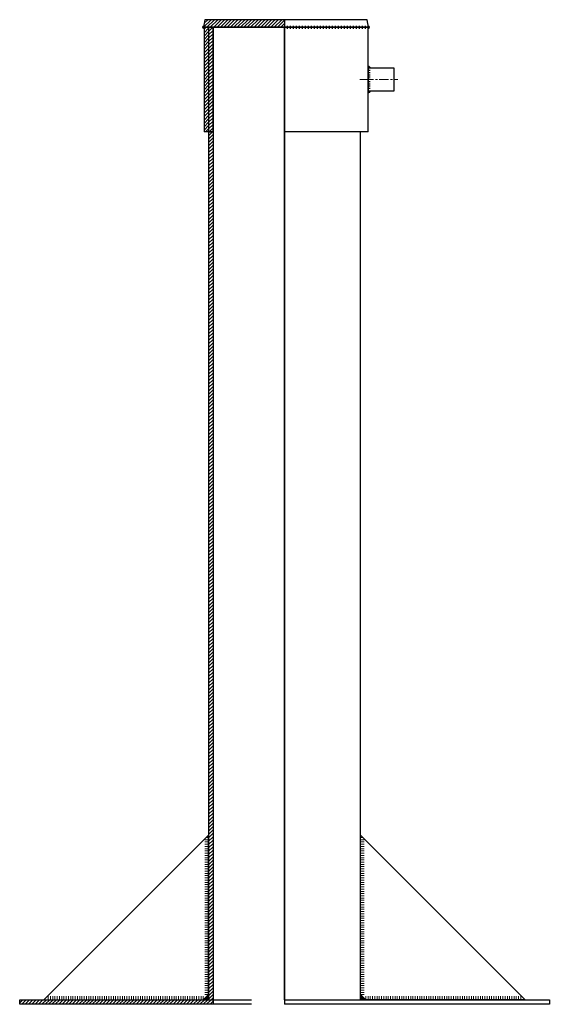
# Model space of a CAD drawing. Header units: millimetres. Extents: x -86317 to 30929, y -49249 to 201858.
# Tile 5 of 5: x 27235 to 27943, y 200542 to 201858. Entities that reach past the tile are written whole.
import ezdxf

# ---------------------------------------------------------------- set-up
doc = ezdxf.new("R2010")
doc.units = ezdxf.units.MM
doc.set_wipeout_variables(frame=1)
doc.linetypes.add('CENTERX2', pattern=[4, 2.5, -0.5, 0.5, -0.5])
for name, color, linetype, lineweight in [('ГТО-2_Металлические_конструкции', 1, 'Continuous', 30), ('ГТО_Металлические_конструкции', 1, 'Continuous', 30), ('ГТО_Оси', 1, 'CENTERX2', 15), ('ГТО_Штриховка', 7, 'Continuous', 15)]:
    doc.layers.add(name, color=color, linetype=linetype, lineweight=lineweight)
pattern_1 = [(45, (-27588.9524, -200541.6083), (-2.24506403, 2.24506403), [])]

# ---------------------------------------------------------------- blocks, each defined once
blk = doc.blocks.new('ЗАщитная труба люк в сборе разрез 1-1')
at = {"layer": 'ГТО_Штриховка'}
h = blk.add_hatch(color=0, dxfattribs=at)
h.dxf.hatch_style = 1
edge = h.paths.add_edge_path()
edge.add_line((-107.7, 1308), (-108, 1306))
edge.add_line((-108, 1306), (-107.5, 1306))
edge.add_line((-107.5, 1306), (-107.5, 1304))
edge.add_arc((-107.5, 1306), 2, 95.8505, 269.9211, ccw=False)
h = blk.add_hatch(dxfattribs=at)
h.set_pattern_fill('ANSI31', color=256)
h.set_pattern_definition(pattern_1)
h.paths.add_polyline_path([(-101.5, 1306), (-107.5, 1306), (-107.5, 1166), (-101.5, 1166)])
h = blk.add_hatch(dxfattribs=at)
h.set_pattern_fill('ANSI31', color=256)
h.set_pattern_definition(pattern_1)
h.paths.add_polyline_path([(-95.5, 1306), (-101.5, 1306), (-101.5, 6), (-95.5, 6)])
h = blk.add_hatch(color=0, dxfattribs=at)
h.dxf.hatch_style = 1
edge = h.paths.add_edge_path()
edge.add_line((111.7, 1308), (112, 1306))
edge.add_line((112, 1306), (111.5, 1306))
edge.add_line((111.5, 1306), (111.5, 1304))
edge.add_arc((111.5, 1306), 2, 270.0789, 444.1495)
h = blk.add_hatch(color=0, dxfattribs=at)
h.dxf.hatch_style = 1
h.paths.add_polyline_path([(111.5, 1254), (111.5, 1251), (114.5, 1251, 0.414214)])
h = blk.add_hatch(color=0, dxfattribs=at)
h.dxf.hatch_style = 1
h.paths.add_polyline_path([(111.5, 1218), (111.5, 1221), (114.5, 1221, -0.414214)])
h = blk.add_hatch(dxfattribs=at)
h.set_pattern_fill('ANSI31', color=256)
h.set_pattern_definition(pattern_1)
h.paths.add_polyline_path([(-95.5, 6), (-353.6, 6), (-353.6, 0), (-95.5, 0)])
h = blk.add_hatch(color=256, dxfattribs=at)
h.dxf.hatch_style = 1
h.paths.add_polyline_path([(-105.5, 9), (-104.5, 10, -0.162278), (-101.5, 11), (-101.5, 6), (-106.5, 6, -0.162278)])
at = {"color": 0}
for points in [[(111.5, 1308), (111.5, 1304)], [(114.5, 1251), (111.5, 1251)], [(114.5, 1248), (111.5, 1248)], [(114.5, 1245), (111.5, 1245)], [(114.5, 1242), (111.5, 1242)], [(114.5, 1239), (111.5, 1239)], [(114.5, 1236), (111.5, 1236)], [(114.5, 1233), (111.5, 1233)], [(114.5, 1230), (111.5, 1230)], [(114.5, 1227), (111.5, 1227)], [(114.5, 1224), (111.5, 1224)]]:
    blk.add_lwpolyline(points, dxfattribs=at)
at = {"layer": 'ГТО-2_Металлические_конструкции', "color": 0}
for p, q in [((-107.5, 1306), (-107.5, 1166)), ((111.5, 1166), (111.5, 1306)), ((-95.5, 1166), (-107.5, 1166)), ((-95.5, 6), (-95.5, 0))]:
    blk.add_line(p, q, dxfattribs=at)
for points in [[(-101.5, 1166), (-95.5, 1166), (-95.5, 1306), (-101.5, 1306)], [(111.5, 1221), (146.5, 1221), (146.5, 1251), (111.5, 1251)]]:
    blk.add_lwpolyline(points, close=True, dxfattribs=at)
blk.add_lwpolyline([(-44.2, 0), (-353.6, 0), (-353.6, 6), (-44.2, 6)], dxfattribs=at)
at = {"layer": 'ГТО_Металлические_конструкции', "color": 0}
blk.add_lwpolyline([(-321.5, 6), (-108.5, 6), (-101.5, 13), (-101.5, 13), (-101.5, 226), (-321.5, 6)], dxfattribs=at)
at = {"layer": 'ГТО_Штриховка'}
for p, q in [((-101.5, 220), (-106.5, 220)), ((-101.5, 217), (-106.5, 217)), ((-101.5, 214), (-106.5, 214)), ((-101.5, 211), (-106.5, 211)), ((-101.5, 223), (-104.5, 223)), ((-101.5, 208), (-106.5, 208)), ((-101.5, 205), (-106.5, 205)), ((-101.5, 202), (-106.5, 202)), ((-101.5, 199), (-106.5, 199)), ((-101.5, 196), (-106.5, 196)), ((-101.5, 193), (-106.5, 193)), ((-101.5, 190), (-106.5, 190)), ((-101.5, 187), (-106.5, 187)), ((-101.5, 184), (-106.5, 184)), ((-101.5, 181), (-106.5, 181)), ((-101.5, 178), (-106.5, 178)), ((-101.5, 175), (-106.5, 175)), ((-101.5, 172), (-106.5, 172)), ((-101.5, 169), (-106.5, 169)), ((-101.5, 166), (-106.5, 166)), ((-101.5, 163), (-106.5, 163)), ((-101.5, 160), (-106.5, 160)), ((-101.5, 157), (-106.5, 157)), ((-101.5, 154), (-106.5, 154)), ((-101.5, 151), (-106.5, 151)), ((-101.5, 148), (-106.5, 148)), ((-101.5, 145), (-106.5, 145)), ((-101.5, 142), (-106.5, 142)), ((-101.5, 139), (-106.5, 139)), ((-101.5, 136), (-106.5, 136)), ((-101.5, 133), (-106.5, 133)), ((-101.5, 130), (-106.5, 130)), ((-101.5, 127), (-106.5, 127)), ((-101.5, 124), (-106.5, 124)), ((-101.5, 121), (-106.5, 121)), ((-101.5, 118), (-106.5, 118)), ((-101.5, 115), (-106.5, 115)), ((-101.5, 112), (-106.5, 112)), ((-101.5, 109), (-106.5, 109)), ((-101.5, 106), (-106.5, 106)), ((-101.5, 103), (-106.5, 103)), ((-101.5, 100), (-106.5, 100)), ((-101.5, 97), (-106.5, 97)), ((-101.5, 94), (-106.5, 94)), ((-101.5, 91), (-106.5, 91)), ((-101.5, 88), (-106.5, 88)), ((-101.5, 85), (-106.5, 85)), ((-101.5, 82), (-106.5, 82)), ((-101.5, 79), (-106.5, 79)), ((-101.5, 76), (-106.5, 76)), ((-101.5, 73), (-106.5, 73)), ((-101.5, 70), (-106.5, 70)), ((-101.5, 67), (-106.5, 67)), ((-101.5, 64), (-106.5, 64)), ((-101.5, 61), (-106.5, 61)), ((-101.5, 58), (-106.5, 58)), ((-101.5, 55), (-106.5, 55)), ((-101.5, 52), (-106.5, 52)), ((-101.5, 49), (-106.5, 49)), ((-101.5, 46), (-106.5, 46)), ((-101.5, 43), (-106.5, 43)), ((-101.5, 40), (-106.5, 40)), ((-101.5, 37), (-106.5, 37)), ((-101.5, 34), (-106.5, 34)), ((-101.5, 31), (-106.5, 31)), ((-101.5, 28), (-106.5, 28)), ((-101.5, 25), (-106.5, 25)), ((-101.5, 22), (-106.5, 22)), ((-101.5, 19), (-106.5, 19)), ((-101.5, 16), (-106.5, 16)), ((-101.5, 13), (-106.5, 13))]:
    blk.add_line(p, q, dxfattribs=at)
at = {"layer": 'ГТО_Штриховка', "color": 0}
blk.add_lwpolyline([(111.5, 1255.5), (111.5, 1251), (117, 1251)], dxfattribs=at)
at = {"layer": 'ГТО_Штриховка'}
for points in [[(-315.5, 6), (-315.5, 11)], [(-312.5, 6), (-312.5, 11)], [(-309.5, 6), (-309.5, 11)], [(-306.5, 6), (-306.5, 11)], [(-303.5, 6), (-303.5, 11)], [(-300.5, 6), (-300.5, 11)], [(-297.5, 6), (-297.5, 11)], [(-294.5, 6), (-294.5, 11)], [(-291.5, 6), (-291.5, 11)], [(-288.5, 6), (-288.5, 11)], [(-285.5, 6), (-285.5, 11)], [(-282.5, 6), (-282.5, 11)], [(-279.5, 6), (-279.5, 11)], [(-276.5, 6), (-276.5, 11)], [(-273.5, 6), (-273.5, 11)], [(-270.5, 6), (-270.5, 11)], [(-267.5, 6), (-267.5, 11)], [(-264.5, 6), (-264.5, 11)], [(-261.5, 6), (-261.5, 11)], [(-258.5, 6), (-258.5, 11)], [(-255.5, 6), (-255.5, 11)], [(-252.5, 6), (-252.5, 11)], [(-249.5, 6), (-249.5, 11)], [(-246.5, 6), (-246.5, 11)], [(-243.5, 6), (-243.5, 11)], [(-240.5, 6), (-240.5, 11)], [(-237.5, 6), (-237.5, 11)], [(-234.5, 6), (-234.5, 11)], [(-231.5, 6), (-231.5, 11)], [(-228.5, 6), (-228.5, 11)], [(-225.5, 6), (-225.5, 11)], [(-222.5, 6), (-222.5, 11)], [(-219.5, 6), (-219.5, 11)], [(-216.5, 6), (-216.5, 11)], [(-213.5, 6), (-213.5, 11)], [(-210.5, 6), (-210.5, 11)], [(-207.5, 6), (-207.5, 11)], [(-204.5, 6), (-204.5, 11)], [(-201.5, 6), (-201.5, 11)], [(-198.5, 6), (-198.5, 11)], [(-195.5, 6), (-195.5, 11)], [(-192.5, 6), (-192.5, 11)], [(-189.5, 6), (-189.5, 11)], [(-186.5, 6), (-186.5, 11)], [(-183.5, 6), (-183.5, 11)], [(-180.5, 6), (-180.5, 11)], [(-177.5, 6), (-177.5, 11)], [(-174.5, 6), (-174.5, 11)], [(-171.5, 6), (-171.5, 11)], [(-168.5, 6), (-168.5, 11)], [(-165.5, 6), (-165.5, 11)], [(-162.5, 6), (-162.5, 11)], [(-159.5, 6), (-159.5, 11)], [(-156.5, 6), (-156.5, 11)], [(-153.5, 6), (-153.5, 11)], [(-150.5, 6), (-150.5, 11)], [(-147.5, 6), (-147.5, 11)], [(-144.5, 6), (-144.5, 11)], [(-141.5, 6), (-141.5, 11)], [(-138.5, 6), (-138.5, 11)], [(-135.5, 6), (-135.5, 11)], [(-132.5, 6), (-132.5, 11)], [(-129.5, 6), (-129.5, 11)], [(-126.5, 6), (-126.5, 11)], [(-123.5, 6), (-123.5, 11)], [(-120.5, 6), (-120.5, 11)], [(-117.5, 6), (-117.5, 11)], [(-114.5, 6), (-114.5, 11)], [(-111.5, 6), (-111.5, 11)], [(-101.5, 13), (-101.5, 6), (-108.5, 6)], [(-108.5, 6), (-108.5, 11)], [(108.5, 6), (108.5, 11)], [(111.5, 6), (111.5, 11)], [(114.5, 6), (114.5, 11)], [(117.5, 6), (117.5, 11)], [(120.5, 6), (120.5, 11)], [(123.5, 6), (123.5, 11)], [(126.5, 6), (126.5, 11)], [(129.5, 6), (129.5, 11)], [(132.5, 6), (132.5, 11)], [(135.5, 6), (135.5, 11)], [(138.5, 6), (138.5, 11)], [(141.5, 6), (141.5, 11)], [(144.5, 6), (144.5, 11)], [(147.5, 6), (147.5, 11)], [(150.5, 6), (150.5, 11)], [(153.5, 6), (153.5, 11)], [(156.5, 6), (156.5, 11)], [(159.5, 6), (159.5, 11)], [(162.5, 6), (162.5, 11)], [(165.5, 6), (165.5, 11)], [(168.5, 6), (168.5, 11)], [(171.5, 6), (171.5, 11)], [(174.5, 6), (174.5, 11)], [(177.5, 6), (177.5, 11)], [(180.5, 6), (180.5, 11)], [(183.5, 6), (183.5, 11)], [(186.5, 6), (186.5, 11)], [(189.5, 6), (189.5, 11)], [(192.5, 6), (192.5, 11)], [(195.5, 6), (195.5, 11)], [(198.5, 6), (198.5, 11)], [(201.5, 6), (201.5, 11)], [(204.5, 6), (204.5, 11)], [(207.5, 6), (207.5, 11)], [(210.5, 6), (210.5, 11)], [(213.5, 6), (213.5, 11)], [(216.5, 6), (216.5, 11)], [(219.5, 6), (219.5, 11)], [(222.5, 6), (222.5, 11)], [(225.5, 6), (225.5, 11)], [(228.5, 6), (228.5, 11)], [(231.5, 6), (231.5, 11)], [(234.5, 6), (234.5, 11)], [(237.5, 6), (237.5, 11)], [(240.5, 6), (240.5, 11)], [(243.5, 6), (243.5, 11)], [(246.5, 6), (246.5, 11)], [(249.5, 6), (249.5, 11)], [(252.5, 6), (252.5, 11)], [(255.5, 6), (255.5, 11)], [(258.5, 6), (258.5, 11)], [(261.5, 6), (261.5, 11)], [(264.5, 6), (264.5, 11)], [(267.5, 6), (267.5, 11)], [(270.5, 6), (270.5, 11)], [(273.5, 6), (273.5, 11)], [(276.5, 6), (276.5, 11)], [(279.5, 6), (279.5, 11)], [(282.5, 6), (282.5, 11)], [(285.5, 6), (285.5, 11)], [(288.5, 6), (288.5, 11)], [(291.5, 6), (291.5, 11)], [(294.5, 6), (294.5, 11)], [(297.5, 6), (297.5, 11)], [(300.5, 6), (300.5, 11)], [(303.5, 6), (303.5, 11)], [(306.5, 6), (306.5, 11)], [(309.5, 6), (309.5, 11)], [(312.5, 6), (312.5, 11)], [(315.5, 6), (315.5, 11)]]:
    blk.add_lwpolyline(points, dxfattribs=at)
at = {"layer": 'ГТО_Штриховка', "color": 0}
for centre, radius, start, end in [((-107.5, 1306), 2, 95.8505, 269.9211), ((111.5, 1306), 2, 270.0789, 84.1495), ((111.5, 1251), 3, 0, 90), ((111.5, 1221), 3, 270, 0)]:
    blk.add_arc(centre, radius, start, end, dxfattribs=at)
at = {"layer": 'ГТО_Штриховка'}
blk.add_arc((-101.5, 6), 5, 90, 180, dxfattribs=at)
at = {"color": 0}
blk.add_wipeout([(101.5, 1306), (0, 1306), (0, 0), (101.5, 0)], dxfattribs=at)
at = {"layer": 'ГТО_Штриховка'}
h = blk.add_hatch(dxfattribs=at)
h.set_pattern_fill('ANSI31', color=256)
h.set_pattern_definition([(45, (2, 1306), (-2.24506, 2.24506), [])])
h.paths.add_polyline_path([(0, 1316), (-106.5, 1316), (-108, 1306), (0, 1306)])
h.paths.add_polyline_path([(0, 1316), (0, 1306)], flags=17)
h = blk.add_hatch(color=256, dxfattribs=at)
h.dxf.hatch_style = 1
h.paths.add_polyline_path([(105.5, 9), (104.5, 10, 0.162278), (101.5, 11), (101.5, 6), (106.5, 6, 0.162278)])
at = {"color": 0}
for points in [[(3.5, 1308), (3.5, 1304)], [(7.5, 1308), (7.5, 1304)], [(11.5, 1308), (11.5, 1304)], [(15.5, 1308), (15.5, 1304)], [(19.5, 1308), (19.5, 1304)], [(23.5, 1308), (23.5, 1304)], [(27.5, 1308), (27.5, 1304)], [(31.5, 1308), (31.5, 1304)], [(35.5, 1308), (35.5, 1304)], [(39.5, 1308), (39.5, 1304)], [(43.5, 1308), (43.5, 1304)], [(47.5, 1308), (47.5, 1304)], [(51.5, 1308), (51.5, 1304)], [(55.5, 1308), (55.5, 1304)], [(59.5, 1308), (59.5, 1304)], [(63.5, 1308), (63.5, 1304)], [(67.5, 1308), (67.5, 1304)], [(71.5, 1308), (71.5, 1304)], [(75.5, 1308), (75.5, 1304)], [(79.5, 1308), (79.5, 1304)], [(83.5, 1308), (83.5, 1304)], [(87.5, 1308), (87.5, 1304)], [(91.5, 1308), (91.5, 1304)], [(95.5, 1308), (95.5, 1304)], [(99.5, 1308), (99.5, 1304)], [(103.5, 1308), (103.5, 1304)], [(107.5, 1308), (107.5, 1304)]]:
    blk.add_lwpolyline(points, dxfattribs=at)
at = {"layer": 'ГТО-2_Металлические_конструкции', "color": 0}
for p, q in [((111.5, 1306), (-107.5, 1306)), ((111.5, 1166), (0, 1166))]:
    blk.add_line(p, q, dxfattribs=at)
blk.add_lwpolyline([(-108, 1306), (112, 1306), (110.5, 1316), (-106.5, 1316)], close=True, dxfattribs=at)
for points in [[(0, 6), (101.5, 6), (101.5, 1166), (0, 1166), (0, 1306), (-101.5, 1306), (-101.5, 6), (-44.2, 6)], [(0, 6), (0, 1306), (-95.5, 1306), (-95.5, 6), (-44.2, 6)], [(0, 6), (353.6, 6), (353.6, 0), (0, 0)]]:
    blk.add_lwpolyline(points, dxfattribs=at)
at = {"layer": 'ГТО_Металлические_конструкции', "color": 0, "ltscale": 5}
blk.add_lwpolyline([(0, 1316), (0, 0)], dxfattribs=at)
at = {"layer": 'ГТО_Металлические_конструкции', "color": 0}
blk.add_lwpolyline([(321.5, 6), (108.5, 6), (101.5, 13), (101.5, 13), (101.5, 226), (321.5, 6)], dxfattribs=at)
at = {"layer": 'ГТО_Оси', "color": 0, "ltscale": 5}
for points in [[(100.5, 1236), (116.5, 1236)], [(106.5, 1236), (151.5, 1236)]]:
    blk.add_lwpolyline(points, dxfattribs=at)
at = {"layer": 'ГТО_Штриховка'}
for p, q in [((101.5, 223), (104.5, 223)), ((101.5, 220), (106.5, 220)), ((101.5, 217), (106.5, 217)), ((101.5, 214), (106.5, 214)), ((101.5, 211), (106.5, 211)), ((101.5, 208), (106.5, 208)), ((101.5, 205), (106.5, 205)), ((101.5, 202), (106.5, 202)), ((101.5, 199), (106.5, 199)), ((101.5, 196), (106.5, 196)), ((101.5, 193), (106.5, 193)), ((101.5, 190), (106.5, 190)), ((101.5, 187), (106.5, 187)), ((101.5, 184), (106.5, 184)), ((101.5, 181), (106.5, 181)), ((101.5, 178), (106.5, 178)), ((101.5, 175), (106.5, 175)), ((101.5, 172), (106.5, 172)), ((101.5, 169), (106.5, 169)), ((101.5, 166), (106.5, 166)), ((101.5, 163), (106.5, 163)), ((101.5, 160), (106.5, 160)), ((101.5, 157), (106.5, 157)), ((101.5, 154), (106.5, 154)), ((101.5, 151), (106.5, 151)), ((101.5, 148), (106.5, 148)), ((101.5, 145), (106.5, 145)), ((101.5, 142), (106.5, 142)), ((101.5, 139), (106.5, 139)), ((101.5, 136), (106.5, 136)), ((101.5, 133), (106.5, 133)), ((101.5, 130), (106.5, 130)), ((101.5, 127), (106.5, 127)), ((101.5, 124), (106.5, 124)), ((101.5, 121), (106.5, 121)), ((101.5, 118), (106.5, 118)), ((101.5, 115), (106.5, 115)), ((101.5, 112), (106.5, 112)), ((101.5, 109), (106.5, 109)), ((101.5, 106), (106.5, 106)), ((101.5, 103), (106.5, 103)), ((101.5, 100), (106.5, 100)), ((101.5, 97), (106.5, 97)), ((101.5, 94), (106.5, 94)), ((101.5, 91), (106.5, 91)), ((101.5, 88), (106.5, 88)), ((101.5, 85), (106.5, 85)), ((101.5, 82), (106.5, 82)), ((101.5, 79), (106.5, 79)), ((101.5, 76), (106.5, 76)), ((101.5, 73), (106.5, 73)), ((101.5, 70), (106.5, 70)), ((101.5, 67), (106.5, 67)), ((101.5, 64), (106.5, 64)), ((101.5, 61), (106.5, 61)), ((101.5, 58), (106.5, 58)), ((101.5, 55), (106.5, 55)), ((101.5, 52), (106.5, 52)), ((101.5, 49), (106.5, 49)), ((101.5, 46), (106.5, 46)), ((101.5, 43), (106.5, 43)), ((101.5, 40), (106.5, 40)), ((101.5, 37), (106.5, 37)), ((101.5, 34), (106.5, 34)), ((101.5, 31), (106.5, 31)), ((101.5, 28), (106.5, 28)), ((101.5, 25), (106.5, 25)), ((101.5, 22), (106.5, 22)), ((101.5, 19), (106.5, 19)), ((101.5, 16), (106.5, 16)), ((101.5, 13), (106.5, 13))]:
    blk.add_line(p, q, dxfattribs=at)
blk.add_lwpolyline([(101.5, 13), (101.5, 6), (108.5, 6)], dxfattribs=at)
blk.add_arc((101.5, 6), 5, 0, 90, dxfattribs=at)

msp = doc.modelspace()

# ---------------------------------------------------------------- block references
at = {"color": 0}
msp.add_blockref('ЗАщитная труба люк в сборе разрез 1-1', (27589, 200541.6), dxfattribs=at)

doc.saveas('drawing.dxf')
